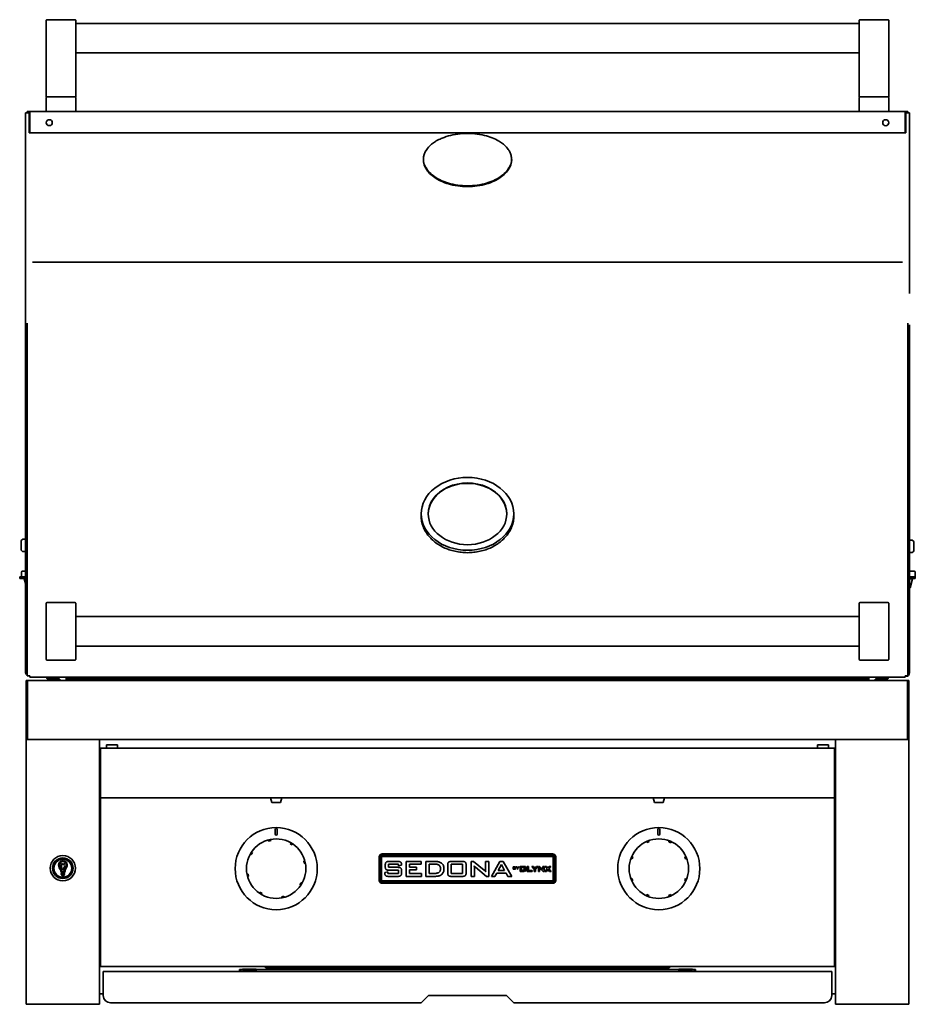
# Model space of a CAD drawing. Extents: x 1.8 to 67.2, y -2.2 to 66.8.
# Tile 1 of 3: x 1.8 to 32.2, y -2.2 to 31.2. Entities that reach past the tile are written whole.
import ezdxf

# ---------------------------------------------------------------- set-up
doc = ezdxf.new("R2010")
doc.units = 0
doc.header["$MEASUREMENT"] = 0

msp = doc.modelspace()

# ---------------------------------------------------------------- linework, layer by layer
at = {"color": 7, "lineweight": 35}
for p, q in [((2.687, 31.222), (2.687, 30.719)), ((3.667, 31.242), (2.707, 31.242)), ((3.687, 30.719), (3.687, 31.222)), ((30.312, 31.222), (30.312, 30.719)), ((30.332, 31.242), (31.292, 31.242)), ((31.312, 30.719), (31.312, 31.222)), ((3.687, 31.117), (30.312, 31.117)), ((2.687, 28.617), (2.687, 30.719)), ((3.687, 30.719), (3.687, 28.617)), ((30.312, 28.617), (30.312, 30.719)), ((31.312, 30.719), (31.312, 28.617)), ((3.687, 30.117), (30.312, 30.117)), ((2.707, 28.617), (2.687, 28.617)), ((2.687, 28.137), (2.687, 28.597)), ((2.707, 28.617), (3.667, 28.617)), ((3.667, 28.617), (2.707, 28.617)), ((3.687, 28.617), (3.667, 28.617)), ((3.687, 28.597), (3.687, 28.137)), ((30.332, 28.617), (30.312, 28.617)), ((30.312, 28.137), (30.312, 28.597)), ((30.332, 28.617), (31.292, 28.617)), ((30.332, 28.617), (31.292, 28.617)), ((31.312, 28.617), (31.292, 28.617)), ((31.312, 28.597), (31.312, 28.137)), ((2.04, 28.117), (2.125, 28.117)), ((2.04, 28.081), (2.04, 28.117)), ((2.125, 28.117), (31.875, 28.117)), ((2.125, 28.061), (2.125, 28.117)), ((31.959, 28.117), (31.875, 28.117)), ((31.875, 28.117), (31.875, 28.061)), ((31.959, 28.082), (31.959, 28.117)), ((1.981, 28.082), (2.04, 28.082)), ((1.981, 16.41), (1.981, 28.082)), ((2.04, 28.081), (2.125, 28.081)), ((2.103, 27.394), (2.103, 28.081)), ((2.125, 27.454), (2.125, 28.061)), ((31.897, 28.081), (31.875, 28.081)), ((31.875, 28.061), (31.875, 27.454)), ((31.897, 27.394), (31.897, 28.082)), ((32.019, 28.082), (31.897, 28.082)), ((32.019, 28.082), (32.019, 21.936)), ((2.125, 27.399), (2.125, 27.454)), ((31.875, 27.454), (31.875, 27.399)), ((2.103, 27.394), (2.225, 27.394)), ((31.875, 27.399), (2.125, 27.399)), ((31.897, 27.394), (31.775, 27.394)), ((15.5, 26.49), (15.5, 26.489)), ((18.5, 26.49), (18.5, 26.489)), ((1.981, 20.9), (1.981, 22.953)), ((31.775, 23), (2.225, 23)), ((1.981, 20.9), (1.981, 20.688)), ((2.04, 20.761), (2.04, 20.925)), ((2.04, 20.688), (2.04, 20.9)), ((31.959, 20.925), (31.959, 20.706)), ((32.019, 20.655), (32.019, 20.867)), ((1.981, 12.465), (1.981, 20.688)), ((2.04, 12.465), (2.04, 20.688)), ((31.959, 20.706), (31.959, 12.422)), ((32.019, 12.432), (32.019, 20.655)), ((1.981, 16.41), (1.981, 16.411)), ((1.981, 15.82), (1.981, 16.41)), ((1.981, 15.82), (1.981, 15.784)), ((1.981, 15.246), (1.981, 15.784)), ((1.981, 15.246), (1.981, 14.891)), ((1.981, 12.598), (1.981, 14.891)), ((15.425, 14.377), (15.425, 14.449)), ((18.575, 14.377), (18.575, 14.449)), ((1.831, 13.501), (1.831, 13.265)), ((1.981, 13.591), (1.921, 13.591)), ((1.981, 13.181), (1.981, 13.591)), ((32.019, 13.558), (32.079, 13.558)), ((32.169, 13.465), (32.169, 13.468)), ((32.169, 13.222), (32.169, 13.465)), ((1.831, 13.265), (1.831, 13.255)), ((1.981, 13.165), (1.921, 13.165)), ((1.981, 13.165), (1.981, 13.181)), ((32.019, 13.132), (32.079, 13.132)), ((1.847, 12.468), (1.847, 12.312)), ((1.98, 12.499), (1.878, 12.499)), ((1.981, 12.597), (1.981, 12.598)), ((1.981, 12.465), (1.981, 11.897)), ((2.04, 12.422), (2.04, 12.465)), ((2.04, 11.897), (2.04, 12.465)), ((2.04, 11.834), (2.04, 12.422)), ((31.959, 12.422), (31.959, 11.834)), ((32.182, 12.499), (32.019, 12.499)), ((32.019, 11.863), (32.019, 12.432)), ((32.213, 12.468), (32.213, 12.312)), ((1.981, 12.312), (1.785, 12.312)), ((1.785, 12.252), (1.785, 12.312)), ((1.981, 12.252), (1.785, 12.252)), ((1.937, 12.242), (1.981, 12.242)), ((1.981, 12.079), (1.937, 12.242)), ((32.215, 12.312), (32.019, 12.312)), ((32.019, 12.252), (32.215, 12.252)), ((32.019, 12.242), (32.123, 12.242)), ((32.041, 11.939), (32.123, 12.242)), ((32.073, 12.242), (32.073, 12.252)), ((32.215, 12.312), (32.215, 12.252)), ((1.981, 11.897), (1.981, 9.079)), ((2.04, 11.897), (2.04, 9.079)), ((2.04, 8.949), (2.04, 11.834)), ((31.959, 8.949), (31.959, 11.834)), ((32.019, 11.939), (32.041, 11.939)), ((32.019, 11.863), (32.019, 9.046)), ((2.687, 11.052), (2.687, 11.411)), ((3.667, 11.431), (2.707, 11.431)), ((3.687, 11.411), (3.687, 11.052)), ((30.312, 11.052), (30.312, 11.411)), ((30.332, 11.431), (31.292, 11.431)), ((31.312, 11.411), (31.312, 11.052)), ((2.687, 11.052), (2.687, 9.86)), ((3.687, 9.86), (3.687, 11.052)), ((30.312, 11.052), (30.312, 9.86)), ((31.312, 9.86), (31.312, 11.052)), ((3.687, 10.956), (30.312, 10.956)), ((2.687, 9.501), (2.687, 9.86)), ((3.687, 9.956), (30.312, 9.956)), ((3.687, 9.86), (3.687, 9.501)), ((30.312, 9.501), (30.312, 9.86)), ((31.312, 9.86), (31.312, 9.501)), ((2.687, 9.501), (2.687, 9.501)), ((3.667, 9.481), (2.707, 9.481)), ((3.667, 9.481), (2.707, 9.481)), ((3.687, 9.501), (3.687, 9.501)), ((30.312, 9.501), (30.312, 9.501)), ((31.292, 9.481), (30.332, 9.481)), ((30.332, 9.481), (31.292, 9.481)), ((31.312, 9.501), (31.312, 9.501)), ((2.048, 8.78), (2, 8.78)), ((2, 8.78), (2, 8.092)), ((2.04, 8.949), (2.125, 8.949)), ((31.952, 8.78), (2.048, 8.78)), ((2.048, 8.093), (2.048, 8.78)), ((2.048, 8.78), (2.048, 8.092)), ((2.125, 8.949), (2.125, 8.894)), ((31.875, 8.894), (2.125, 8.894)), ((2.77, 8.862), (2.742, 8.823)), ((3.077, 8.853), (2.798, 8.853)), ((3.077, 8.805), (2.798, 8.805)), ((3.361, 8.894), (3.361, 8.849)), ((5.798, 8.849), (3.361, 8.849)), ((3.361, 8.849), (3.361, 8.813)), ((5.798, 8.813), (3.361, 8.813)), ((5.798, 8.849), (28.202, 8.849)), ((5.798, 8.849), (5.798, 8.813)), ((5.798, 8.813), (28.202, 8.813)), ((30.639, 8.849), (28.202, 8.849)), ((28.202, 8.849), (28.202, 8.813)), ((30.639, 8.813), (28.202, 8.813)), ((30.639, 8.849), (30.639, 8.894)), ((30.639, 8.849), (30.639, 8.813)), ((30.923, 8.853), (31.202, 8.853)), ((30.923, 8.805), (31.202, 8.805)), ((31.23, 8.862), (31.257, 8.823)), ((31.959, 8.949), (31.875, 8.949)), ((31.875, 8.894), (31.875, 8.949)), ((31.897, 8.924), (31.897, 8.949)), ((31.952, 8.093), (31.952, 8.78)), ((31.952, 8.78), (31.952, 8.092)), ((31.952, 8.78), (32, 8.78)), ((32, 8.78), (32, 8.092)), ((2, 8.092), (2, 7.914)), ((2.048, 7.915), (2.048, 8.093)), ((2.048, 8.092), (2.048, 7.914)), ((31.952, 7.915), (31.952, 8.093)), ((31.952, 8.092), (31.952, 7.914)), ((32, 8.092), (32, 7.914)), ((2, 6.842), (2, 7.914)), ((2.048, 7.915), (2.048, 6.839)), ((2.048, 6.842), (2.048, 7.914)), ((31.952, 7.915), (31.952, 6.839)), ((31.952, 6.842), (31.952, 7.914)), ((32, 6.842), (32, 7.914)), ((2, 6.783), (2, 6.842)), ((2.048, 6.842), (2, 6.842)), ((2, 6.782), (2, 6.783)), ((2, 6.783), (2.048, 6.783)), ((2, 6.78), (2, 6.782)), ((2, -2.22), (2, 6.78)), ((2.098, 6.78), (2, 6.78)), ((2.048, 6.783), (2.048, 6.842)), ((2.048, 6.78), (2.048, 6.839)), ((2.048, 6.782), (2.048, 6.783)), ((2.048, 6.78), (2.048, 6.782)), ((31.952, 6.78), (2.048, 6.78)), ((2.098, 6.78), (4.402, 6.78)), ((4.5, 6.78), (4.402, 6.78)), ((4.5, 6.78), (4.5, -2.22)), ((29.5, 6.78), (29.598, 6.78)), ((29.5, 6.78), (29.5, -2.22)), ((31.902, 6.78), (29.598, 6.78)), ((31.902, 6.78), (32, 6.78)), ((31.952, 6.842), (32, 6.842)), ((31.952, 6.78), (31.952, 6.839)), ((32, 6.783), (31.952, 6.783)), ((32, 6.783), (32, 6.842)), ((32, 6.782), (32, 6.783)), ((32, 6.78), (32, 6.782)), ((32, -2.22), (32, 6.78)), ((4.5, 6.468), (4.531, 6.468)), ((29.469, 6.487), (4.531, 6.487)), ((4.531, 6.416), (4.531, 6.487)), ((4.531, 5.484), (4.531, 6.416)), ((4.733, 6.593), (5.108, 6.593)), ((4.733, 6.487), (4.733, 6.593)), ((5.108, 6.593), (5.108, 6.487)), ((29.267, 6.593), (28.892, 6.593)), ((28.892, 6.593), (28.892, 6.487)), ((29.267, 6.487), (29.267, 6.593)), ((29.469, 6.487), (29.469, 6.416)), ((29.469, 6.468), (29.5, 6.468)), ((29.469, 5.484), (29.469, 6.416)), ((4.531, 5.467), (4.531, 5.484)), ((4.531, 4.908), (4.531, 5.467)), ((29.469, 5.467), (29.469, 5.484)), ((29.469, 4.908), (29.469, 5.467)), ((4.531, 4.868), (4.531, 4.908)), ((4.531, 4.868), (4.531, 4.798)), ((29.469, 4.798), (4.531, 4.798)), ((4.531, 4.767), (4.531, 4.798)), ((4.531, -0.866), (4.531, 4.767)), ((10.304, 4.798), (10.696, 4.798)), ((10.304, 4.798), (10.304, 4.798)), ((10.35, 4.638), (10.304, 4.798)), ((10.65, 4.638), (10.696, 4.798)), ((23.304, 4.798), (23.31, 4.798)), ((23.35, 4.638), (23.304, 4.798)), ((23.31, 4.798), (23.696, 4.798)), ((23.65, 4.638), (23.696, 4.798)), ((29.469, 4.908), (29.469, 4.868)), ((29.469, 4.868), (29.469, 4.798)), ((29.469, 4.767), (29.469, 4.798)), ((29.469, -0.866), (29.469, 4.767)), ((10.35, 4.638), (10.65, 4.638)), ((10.35, 4.638), (10.65, 4.638)), ((23.35, 4.638), (23.646, 4.638)), ((23.354, 4.638), (23.65, 4.638)), ((10.469, 3.563), (10.469, 3.719)), ((10.531, 3.719), (10.531, 3.563)), ((23.469, 3.563), (23.469, 3.719)), ((23.531, 3.719), (23.531, 3.563)), ((10.235, 3.353), (10.238, 3.341)), ((10.314, 3.358), (10.311, 3.371)), ((10.314, 3.358), (10.317, 3.345)), ((10.241, 3.327), (10.238, 3.341)), ((10.279, 3.336), (10.241, 3.327)), ((10.317, 3.345), (10.279, 3.336)), ((10.979, 3.236), (10.986, 3.248)), ((11.045, 3.195), (10.979, 3.236)), ((10.993, 3.259), (10.986, 3.248)), ((11.052, 3.207), (11.045, 3.195)), ((11.052, 3.207), (11.059, 3.218)), ((23.086, 3.299), (23.091, 3.287)), ((23.096, 3.274), (23.091, 3.287)), ((23.132, 3.289), (23.096, 3.274)), ((23.168, 3.304), (23.132, 3.289)), ((23.163, 3.317), (23.158, 3.329)), ((23.163, 3.317), (23.168, 3.304)), ((23.839, 3.301), (23.844, 3.314)), ((23.911, 3.271), (23.839, 3.301)), ((23.849, 3.326), (23.844, 3.314)), ((23.916, 3.284), (23.911, 3.271)), ((23.916, 3.284), (23.921, 3.296)), ((3.226, 2.713), (3.226, 2.71)), ((3.274, 2.71), (3.274, 2.713)), ((9.632, 2.884), (9.643, 2.877)), ((9.655, 2.87), (9.643, 2.877)), ((9.697, 2.936), (9.655, 2.87)), ((9.684, 2.944), (9.673, 2.951)), ((9.684, 2.944), (9.697, 2.936)), ((14, 2.792), (14, 1.992)), ((14.033, 2.792), (14.033, 1.992)), ((14.083, 2.792), (14.083, 1.992)), ((19.9, 2.892), (14.1, 2.892)), ((19.9, 2.858), (14.1, 2.858)), ((19.9, 2.808), (14.1, 2.808)), ((19.916, 1.992), (19.916, 2.792)), ((19.966, 1.992), (19.966, 2.792)), ((20, 1.992), (20, 2.792)), ((22.565, 2.74), (22.577, 2.735)), ((22.59, 2.73), (22.577, 2.735)), ((22.62, 2.802), (22.59, 2.73)), ((22.607, 2.807), (22.595, 2.812)), ((22.607, 2.807), (22.62, 2.802)), ((24.383, 2.795), (24.396, 2.8)), ((24.412, 2.723), (24.383, 2.795)), ((24.408, 2.805), (24.396, 2.8)), ((24.425, 2.728), (24.412, 2.723)), ((24.425, 2.728), (24.438, 2.733)), ((11.436, 2.65), (11.449, 2.653)), ((11.453, 2.574), (11.436, 2.65)), ((11.462, 2.656), (11.449, 2.653)), ((11.467, 2.577), (11.453, 2.574)), ((11.467, 2.577), (11.48, 2.58)), ((14.206, 2.459), (14.206, 2.515)), ((14.315, 2.545), (14.315, 2.436)), ((14.65, 2.545), (14.315, 2.545)), ((14.315, 2.436), (14.634, 2.436)), ((14.338, 2.635), (14.628, 2.635)), ((14.65, 2.49), (14.65, 2.545)), ((14.758, 2.513), (14.65, 2.49)), ((14.758, 2.523), (14.758, 2.513)), ((14.914, 2.635), (15.429, 2.635)), ((14.914, 2.129), (14.914, 2.635)), ((15.031, 2.545), (15.031, 2.445)), ((15.429, 2.545), (15.031, 2.545)), ((15.031, 2.445), (15.267, 2.445)), ((15.031, 2.355), (15.031, 2.228)), ((15.267, 2.355), (15.031, 2.355)), ((15.267, 2.445), (15.267, 2.355)), ((15.429, 2.635), (15.429, 2.545)), ((15.585, 2.635), (15.913, 2.635)), ((15.585, 2.129), (15.585, 2.635)), ((15.703, 2.545), (15.703, 2.228)), ((15.914, 2.545), (15.703, 2.545)), ((16.328, 2.252), (16.328, 2.516)), ((16.446, 2.545), (16.446, 2.228)), ((16.835, 2.545), (16.446, 2.545)), ((16.454, 2.635), (16.827, 2.635)), ((16.835, 2.228), (16.835, 2.545)), ((16.953, 2.516), (16.953, 2.252)), ((17.126, 2.635), (17.207, 2.635)), ((17.126, 2.129), (17.126, 2.635)), ((17.207, 2.635), (17.562, 2.337)), ((17.272, 2.442), (17.23, 2.483)), ((17.235, 2.402), (17.235, 2.129)), ((17.643, 2.129), (17.272, 2.442)), ((17.615, 2.635), (17.723, 2.635)), ((17.615, 2.369), (17.615, 2.635)), ((17.723, 2.635), (17.723, 2.129)), ((17.815, 2.129), (18.101, 2.635)), ((18.153, 2.536), (18.041, 2.328)), ((18.101, 2.635), (18.214, 2.635)), ((18.262, 2.328), (18.153, 2.536)), ((18.214, 2.635), (18.503, 2.129)), ((18.553, 2.454), (18.617, 2.454)), ((18.553, 2.373), (18.553, 2.454)), ((18.612, 2.373), (18.553, 2.373)), ((18.566, 2.443), (18.566, 2.422)), ((18.612, 2.443), (18.566, 2.443)), ((18.566, 2.422), (18.612, 2.422)), ((18.566, 2.411), (18.566, 2.385)), ((18.612, 2.411), (18.566, 2.411)), ((18.566, 2.385), (18.612, 2.385)), ((18.621, 2.429), (18.621, 2.436)), ((18.622, 2.394), (18.622, 2.401)), ((18.635, 2.438), (18.635, 2.43)), ((18.635, 2.4), (18.635, 2.39)), ((18.658, 2.454), (18.675, 2.454)), ((18.699, 2.409), (18.658, 2.454)), ((18.675, 2.454), (18.706, 2.418)), ((18.699, 2.373), (18.699, 2.409)), ((18.712, 2.373), (18.699, 2.373)), ((18.706, 2.418), (18.736, 2.454)), ((18.752, 2.454), (18.712, 2.409)), ((18.712, 2.409), (18.712, 2.373)), ((18.736, 2.454), (18.752, 2.454)), ((18.787, 2.46), (18.787, 2.299)), ((18.807, 2.46), (18.787, 2.46)), ((18.807, 2.319), (18.807, 2.46)), ((18.827, 2.46), (18.827, 2.44)), ((18.969, 2.46), (18.827, 2.46)), ((18.827, 2.44), (18.949, 2.44)), ((18.827, 2.426), (18.827, 2.337)), ((18.929, 2.426), (18.827, 2.426)), ((18.929, 2.337), (18.929, 2.426)), ((18.949, 2.44), (18.949, 2.302)), ((18.969, 2.302), (18.969, 2.46)), ((19.032, 2.46), (19.077, 2.46)), ((19.032, 2.299), (19.032, 2.46)), ((19.077, 2.46), (19.077, 2.333)), ((19.185, 2.46), (19.239, 2.46)), ((19.265, 2.37), (19.185, 2.46)), ((19.239, 2.46), (19.29, 2.401)), ((19.265, 2.299), (19.265, 2.37)), ((19.29, 2.401), (19.34, 2.46)), ((19.39, 2.46), (19.31, 2.372)), ((19.31, 2.372), (19.31, 2.299)), ((19.34, 2.46), (19.39, 2.46)), ((19.41, 2.46), (19.44, 2.46)), ((19.41, 2.299), (19.41, 2.46)), ((19.44, 2.46), (19.553, 2.368)), ((19.454, 2.396), (19.449, 2.4)), ((19.449, 2.386), (19.449, 2.299)), ((19.571, 2.299), (19.454, 2.396)), ((19.563, 2.46), (19.603, 2.46)), ((19.563, 2.376), (19.563, 2.46)), ((19.603, 2.46), (19.603, 2.299)), ((19.631, 2.46), (19.685, 2.46)), ((19.706, 2.382), (19.631, 2.46)), ((19.633, 2.299), (19.706, 2.382)), ((19.731, 2.359), (19.681, 2.299)), ((19.685, 2.46), (19.732, 2.407)), ((19.786, 2.299), (19.731, 2.359)), ((19.732, 2.407), (19.777, 2.46)), ((19.826, 2.46), (19.758, 2.386)), ((19.758, 2.386), (19.841, 2.299)), ((19.777, 2.46), (19.826, 2.46)), ((3.126, 2.123), (3.126, 2.127)), ((3.196, 2.223), (3.196, 2.198)), ((3.3, 2.234), (3.207, 2.234)), ((3.207, 2.187), (3.3, 2.187)), ((3.284, 2.17), (3.222, 2.17)), ((3.224, 2.251), (3.282, 2.251)), ((3.281, 2.289), (3.225, 2.289)), ((3.31, 2.198), (3.31, 2.223)), ((3.374, 2.123), (3.374, 2.127)), ((9.533, 2.205), (9.52, 2.202)), ((9.533, 2.205), (9.547, 2.208)), ((9.538, 2.126), (9.55, 2.129)), ((9.547, 2.208), (9.564, 2.132)), ((9.564, 2.132), (9.55, 2.129)), ((14.188, 2.263), (14.297, 2.282)), ((14.188, 2.25), (14.188, 2.263)), ((14.297, 2.282), (14.297, 2.228)), ((14.297, 2.228), (14.65, 2.228)), ((14.634, 2.129), (14.318, 2.129)), ((14.65, 2.337), (14.338, 2.337)), ((14.65, 2.228), (14.65, 2.337)), ((14.758, 2.316), (14.758, 2.25)), ((15.438, 2.129), (14.914, 2.129)), ((15.031, 2.228), (15.438, 2.228)), ((15.438, 2.228), (15.438, 2.129)), ((15.882, 2.129), (15.585, 2.129)), ((15.703, 2.228), (15.857, 2.228)), ((16.446, 2.228), (16.835, 2.228)), ((16.827, 2.129), (16.454, 2.129)), ((17.235, 2.129), (17.126, 2.129)), ((17.723, 2.129), (17.643, 2.129)), ((17.932, 2.129), (17.815, 2.129)), ((17.991, 2.237), (17.932, 2.129)), ((18.311, 2.237), (17.991, 2.237)), ((18.041, 2.328), (18.262, 2.328)), ((18.371, 2.129), (18.311, 2.237)), ((18.503, 2.129), (18.371, 2.129)), ((18.787, 2.299), (18.929, 2.299)), ((18.929, 2.319), (18.807, 2.319)), ((18.827, 2.337), (18.929, 2.337)), ((18.929, 2.299), (18.929, 2.319)), ((18.949, 2.302), (18.969, 2.302)), ((19.193, 2.299), (19.032, 2.299)), ((19.077, 2.333), (19.193, 2.333)), ((19.193, 2.333), (19.193, 2.299)), ((19.31, 2.299), (19.265, 2.299)), ((19.449, 2.299), (19.41, 2.299)), ((19.603, 2.299), (19.571, 2.299)), ((19.681, 2.299), (19.633, 2.299)), ((19.841, 2.299), (19.786, 2.299)), ((22.574, 2.054), (22.562, 2.049)), ((22.574, 2.054), (22.588, 2.06)), ((22.588, 2.06), (22.617, 1.987)), ((24.38, 1.981), (24.41, 2.052)), ((24.41, 2.052), (24.423, 2.047)), ((24.435, 2.042), (24.423, 2.047)), ((11.303, 1.846), (11.344, 1.913)), ((11.315, 1.839), (11.303, 1.846)), ((11.315, 1.839), (11.327, 1.832)), ((11.344, 1.913), (11.357, 1.905)), ((11.368, 1.898), (11.357, 1.905)), ((14.1, 1.975), (19.9, 1.975)), ((14.1, 1.925), (19.9, 1.925)), ((14.1, 1.892), (19.9, 1.892)), ((22.592, 1.977), (22.604, 1.982)), ((22.617, 1.987), (22.604, 1.982)), ((24.393, 1.975), (24.38, 1.981)), ((24.393, 1.975), (24.405, 1.97)), ((9.948, 1.576), (9.941, 1.565)), ((9.948, 1.576), (9.955, 1.588)), ((9.955, 1.588), (10.021, 1.547)), ((10.007, 1.523), (10.014, 1.535)), ((10.021, 1.547), (10.014, 1.535)), ((10.683, 1.438), (10.721, 1.447)), ((10.686, 1.424), (10.683, 1.438)), ((10.686, 1.424), (10.689, 1.411)), ((10.721, 1.447), (10.759, 1.456)), ((10.759, 1.456), (10.762, 1.442)), ((10.765, 1.429), (10.762, 1.442)), ((23.084, 1.498), (23.079, 1.486)), ((23.084, 1.498), (23.089, 1.512)), ((23.089, 1.512), (23.161, 1.481)), ((23.151, 1.456), (23.156, 1.468)), ((23.161, 1.481), (23.156, 1.468)), ((23.832, 1.479), (23.868, 1.494)), ((23.837, 1.466), (23.832, 1.479)), ((23.837, 1.466), (23.842, 1.453)), ((23.868, 1.494), (23.904, 1.508)), ((23.904, 1.508), (23.909, 1.495)), ((23.914, 1.483), (23.909, 1.495)), ((4.531, 0.28), (4.5, 0.28)), ((29.5, 0.28), (29.469, 0.28)), ((29.469, 0.161), (29.5, 0.161)), ((29.469, 0.161), (29.5, 0.161)), ((4.531, -0.612), (4.5, -0.612)), ((29.5, -0.612), (29.469, -0.612)), ((4.531, -0.936), (4.531, -0.866)), ((29.469, -0.936), (4.531, -0.936)), ((10.208, -1.014), (10.098, -0.936)), ((10.146, -0.936), (10.208, -0.98)), ((23.792, -0.98), (10.208, -0.98)), ((10.208, -0.98), (10.208, -1.014)), ((23.902, -0.936), (23.792, -1.014)), ((23.792, -0.98), (23.854, -0.936)), ((23.792, -1.014), (23.792, -0.98)), ((29.469, -0.866), (29.469, -0.936)), ((4.625, -1.1), (29.375, -1.1)), ((4.625, -1.1), (4.625, -1.386)), ((9.25, -1.038), (9.25, -1.1)), ((9.323, -1.038), (9.25, -1.038)), ((9.825, -1.027), (9.372, -1.027)), ((9.825, -1.086), (9.372, -1.086)), ((9.375, -1.086), (9.375, -1.1)), ((9.825, -1.027), (9.825, -1.086)), ((24.175, -1.038), (9.825, -1.038)), ((9.825, -1.1), (9.825, -1.086)), ((23.792, -1.014), (10.208, -1.014)), ((24.175, -1.027), (24.628, -1.027)), ((24.175, -1.086), (24.175, -1.027)), ((24.175, -1.1), (24.175, -1.038)), ((24.175, -1.086), (24.628, -1.086)), ((24.625, -1.086), (24.625, -1.1)), ((24.75, -1.038), (24.677, -1.038)), ((24.75, -1.1), (24.75, -1.038)), ((29.375, -1.386), (29.375, -1.1)), ((4.625, -1.386), (4.625, -1.922)), ((29.375, -1.922), (29.375, -1.386)), ((4.625, -1.862), (4.5, -1.862)), ((15.674, -1.922), (15.424, -2.172)), ((18.326, -1.922), (15.674, -1.922)), ((18.576, -2.172), (18.326, -1.922)), ((29.5, -1.862), (29.375, -1.862)), ((2, -2.22), (2.098, -2.22)), ((4.402, -2.22), (2.098, -2.22)), ((2.748, -2.22), (2.749, -2.22)), ((4.402, -2.22), (4.5, -2.22)), ((15.424, -2.172), (4.875, -2.172)), ((29.125, -2.172), (18.576, -2.172)), ((29.5, -2.22), (29.598, -2.22)), ((29.598, -2.22), (31.902, -2.22)), ((31.902, -2.22), (32, -2.22))]:
    msp.add_line(p, q, dxfattribs=at)
for points in [[(15.939, 27.12), (15.911, 27.103), (15.883, 27.085), (15.847, 27.061), (15.812, 27.035), (15.779, 27.009), (15.742, 26.976), (15.706, 26.942), (15.673, 26.907), (15.642, 26.87), (15.614, 26.832)], [(16.426, 27.31), (16.351, 27.29), (16.277, 27.269), (16.205, 27.244), (16.17, 27.231), (16.135, 27.217), (16.101, 27.202), (16.068, 27.187), (16.024, 27.166), (15.981, 27.144), (15.939, 27.12)], [(17, 27.376), (16.916, 27.375), (16.833, 27.371), (16.75, 27.364), (16.668, 27.355), (16.587, 27.343), (16.506, 27.328), (16.426, 27.31)], [(17.574, 27.31), (17.494, 27.328), (17.413, 27.343), (17.332, 27.355), (17.25, 27.364), (17.167, 27.371), (17.084, 27.375), (17, 27.376)], [(18.386, 26.832), (18.358, 26.87), (18.327, 26.907), (18.294, 26.942), (18.258, 26.976), (18.221, 27.009), (18.187, 27.035), (18.153, 27.061), (18.117, 27.085), (18.089, 27.103), (18.061, 27.12)], [(18.5, 26.489), (18.499, 26.525), (18.495, 26.561), (18.489, 26.596), (18.481, 26.631), (18.471, 26.666), (18.461, 26.695), (18.449, 26.723), (18.435, 26.751), (18.424, 26.771), (18.412, 26.791), (18.4, 26.812), (18.386, 26.832)], [(16.426, 25.669), (16.506, 25.65), (16.586, 25.634), (16.668, 25.621), (16.75, 25.611), (16.833, 25.604), (16.916, 25.6), (17, 25.598)], [(16.426, 25.641), (16.506, 25.622), (16.586, 25.606), (16.668, 25.593), (16.75, 25.583), (16.833, 25.576), (16.916, 25.572), (17, 25.57)], [(17, 25.598), (17.084, 25.6), (17.167, 25.604), (17.25, 25.611), (17.332, 25.621), (17.413, 25.634), (17.494, 25.65), (17.574, 25.669)], [(17, 25.57), (17.084, 25.572), (17.167, 25.576), (17.25, 25.583), (17.332, 25.593), (17.413, 25.606), (17.494, 25.622), (17.574, 25.641)], [(17, 13.129), (16.947, 13.13), (16.893, 13.132), (16.84, 13.136), (16.787, 13.141), (16.734, 13.147), (16.682, 13.155), (16.629, 13.164), (16.578, 13.175), (16.526, 13.187), (16.476, 13.2), (16.426, 13.215), (16.376, 13.231), (16.327, 13.249), (16.279, 13.267), (16.232, 13.287), (16.186, 13.309), (16.14, 13.332), (16.094, 13.356), (16.052, 13.38), (16.011, 13.406), (15.969, 13.433), (15.929, 13.462), (15.891, 13.491), (15.853, 13.521), (15.817, 13.553), (15.782, 13.585), (15.749, 13.619), (15.717, 13.653), (15.686, 13.688), (15.657, 13.724), (15.63, 13.761), (15.604, 13.799), (15.587, 13.826), (15.571, 13.853), (15.555, 13.88), (15.529, 13.932), (15.509, 13.976), (15.492, 14.017), (15.477, 14.058), (15.464, 14.1), (15.452, 14.147), (15.441, 14.201), (15.432, 14.255), (15.429, 14.291), (15.426, 14.334), (15.425, 14.377)], [(17, 13.129), (17.053, 13.13), (17.107, 13.132), (17.16, 13.136), (17.213, 13.141), (17.266, 13.147), (17.318, 13.155), (17.37, 13.164), (17.422, 13.175), (17.473, 13.187), (17.524, 13.2), (17.574, 13.215), (17.624, 13.231), (17.672, 13.249), (17.72, 13.267), (17.768, 13.287), (17.814, 13.309), (17.86, 13.332), (17.905, 13.356), (17.948, 13.38), (17.989, 13.406), (18.03, 13.433), (18.07, 13.462), (18.109, 13.491), (18.147, 13.521), (18.183, 13.553), (18.218, 13.585), (18.251, 13.619), (18.283, 13.653), (18.313, 13.688), (18.342, 13.724), (18.37, 13.761), (18.396, 13.799), (18.413, 13.826), (18.429, 13.853), (18.445, 13.88), (18.471, 13.932), (18.491, 13.976), (18.508, 14.017), (18.523, 14.058), (18.536, 14.1), (18.548, 14.147), (18.559, 14.201), (18.567, 14.255), (18.571, 14.291), (18.574, 14.334), (18.575, 14.377)], [(3.192, 2.487), (3.187, 2.488), (3.182, 2.487), (3.178, 2.483), (3.176, 2.48)], [(3.176, 2.48), (3.182, 2.473), (3.185, 2.469), (3.187, 2.463), (3.188, 2.458), (3.187, 2.454), (3.186, 2.447), (3.185, 2.441), (3.185, 2.438), (3.186, 2.434), (3.188, 2.429), (3.194, 2.424), (3.198, 2.42), (3.2, 2.418), (3.203, 2.413), (3.203, 2.409), (3.203, 2.4), (3.203, 2.395), (3.206, 2.39), (3.211, 2.386), (3.219, 2.38), (3.222, 2.377), (3.225, 2.371), (3.226, 2.365), (3.226, 2.36)], [(3.184, 2.549), (3.181, 2.546), (3.18, 2.544), (3.18, 2.54), (3.181, 2.538), (3.184, 2.533), (3.185, 2.531)], [(3.314, 2.555), (3.305, 2.558), (3.3, 2.559), (3.294, 2.558), (3.289, 2.557), (3.286, 2.555), (3.28, 2.551), (3.275, 2.547), (3.272, 2.546), (3.268, 2.545), (3.263, 2.545), (3.255, 2.548), (3.25, 2.55), (3.247, 2.551), (3.242, 2.551), (3.238, 2.549), (3.23, 2.545), (3.226, 2.544), (3.22, 2.544), (3.214, 2.547), (3.205, 2.551), (3.201, 2.553), (3.194, 2.553), (3.188, 2.551), (3.184, 2.549)], [(3.185, 2.531), (3.193, 2.534), (3.197, 2.535), (3.203, 2.534), (3.209, 2.532), (3.216, 2.528), (3.22, 2.526), (3.225, 2.525), (3.229, 2.526), (3.233, 2.528), (3.237, 2.531), (3.243, 2.533), (3.248, 2.533), (3.255, 2.53), (3.262, 2.527), (3.268, 2.527), (3.273, 2.528), (3.278, 2.53), (3.286, 2.536), (3.292, 2.54), (3.3, 2.541), (3.306, 2.54), (3.315, 2.537)], [(3.243, 2.367), (3.242, 2.373), (3.242, 2.376), (3.241, 2.381), (3.237, 2.386), (3.232, 2.39), (3.224, 2.395), (3.222, 2.398), (3.22, 2.401), (3.219, 2.405), (3.22, 2.412), (3.22, 2.417), (3.219, 2.42), (3.217, 2.425), (3.212, 2.429), (3.207, 2.434), (3.204, 2.439), (3.202, 2.444), (3.202, 2.448), (3.203, 2.456), (3.204, 2.464), (3.204, 2.468), (3.202, 2.475), (3.198, 2.481), (3.192, 2.487)], [(3.226, 2.36), (3.231, 2.358), (3.233, 2.358), (3.237, 2.358), (3.24, 2.361), (3.241, 2.363), (3.243, 2.367)], [(3.313, 2.487), (3.307, 2.48), (3.304, 2.476), (3.302, 2.47), (3.302, 2.465), (3.302, 2.461), (3.303, 2.454), (3.304, 2.448), (3.304, 2.445), (3.303, 2.441), (3.301, 2.436), (3.295, 2.431), (3.291, 2.427), (3.289, 2.425), (3.286, 2.42), (3.286, 2.416), (3.286, 2.407), (3.286, 2.402), (3.283, 2.397), (3.278, 2.393), (3.271, 2.387), (3.267, 2.384), (3.264, 2.378), (3.263, 2.372), (3.263, 2.367)], [(3.263, 2.367), (3.266, 2.361), (3.267, 2.359), (3.271, 2.358), (3.276, 2.359), (3.28, 2.36)], [(3.28, 2.36), (3.28, 2.366), (3.28, 2.369), (3.282, 2.374), (3.285, 2.379), (3.291, 2.383), (3.298, 2.388), (3.301, 2.391), (3.302, 2.394), (3.303, 2.398), (3.303, 2.405), (3.303, 2.41), (3.303, 2.413), (3.306, 2.418), (3.31, 2.422), (3.315, 2.427), (3.319, 2.432), (3.32, 2.437), (3.321, 2.441), (3.319, 2.449), (3.318, 2.457), (3.318, 2.461), (3.321, 2.468), (3.324, 2.474), (3.33, 2.48)], [(3.33, 2.48), (3.327, 2.484), (3.325, 2.486), (3.321, 2.487), (3.319, 2.488), (3.313, 2.487)], [(3.315, 2.537), (3.317, 2.541), (3.318, 2.543), (3.318, 2.547), (3.318, 2.55), (3.317, 2.552), (3.314, 2.555)], [(14.206, 2.515), (14.207, 2.536), (14.21, 2.557), (14.213, 2.574), (14.218, 2.587), (14.224, 2.598), (14.231, 2.607), (14.239, 2.614), (14.251, 2.621), (14.263, 2.626), (14.279, 2.63), (14.3, 2.633), (14.313, 2.634), (14.338, 2.635)], [(14.338, 2.337), (14.309, 2.338), (14.295, 2.339), (14.274, 2.343), (14.265, 2.345), (14.256, 2.349), (14.247, 2.353), (14.237, 2.359), (14.229, 2.367), (14.222, 2.378), (14.217, 2.389), (14.212, 2.406), (14.209, 2.423), (14.207, 2.435), (14.206, 2.459)], [(14.628, 2.635), (14.655, 2.634), (14.668, 2.633), (14.686, 2.63), (14.702, 2.626), (14.715, 2.621), (14.726, 2.614), (14.734, 2.606), (14.742, 2.597), (14.748, 2.586), (14.753, 2.571), (14.756, 2.555), (14.757, 2.544), (14.758, 2.523)], [(14.634, 2.436), (14.661, 2.435), (14.675, 2.434), (14.692, 2.431), (14.707, 2.426), (14.718, 2.421), (14.729, 2.414), (14.737, 2.406), (14.744, 2.395), (14.749, 2.384), (14.753, 2.368), (14.757, 2.349), (14.758, 2.338), (14.758, 2.316)], [(15.857, 2.228), (15.899, 2.229), (15.92, 2.231), (15.946, 2.235), (15.972, 2.24), (15.992, 2.246), (16.01, 2.253), (16.025, 2.261), (16.038, 2.271), (16.05, 2.283), (16.059, 2.296), (16.067, 2.31), (16.074, 2.326), (16.078, 2.345), (16.081, 2.365), (16.082, 2.389)], [(15.913, 2.635), (15.942, 2.634), (15.978, 2.631), (15.999, 2.628), (16.025, 2.622), (16.05, 2.614), (16.072, 2.605), (16.092, 2.594), (16.112, 2.581), (16.129, 2.567), (16.144, 2.552), (16.157, 2.535), (16.169, 2.517), (16.179, 2.497), (16.187, 2.476), (16.193, 2.453), (16.197, 2.429), (16.199, 2.414), (16.2, 2.385)], [(16.082, 2.389), (16.082, 2.406), (16.079, 2.428), (16.077, 2.441), (16.071, 2.458), (16.064, 2.474), (16.055, 2.488), (16.044, 2.501), (16.031, 2.512), (16.017, 2.522), (16.001, 2.53), (15.984, 2.536), (15.963, 2.541), (15.941, 2.544), (15.914, 2.545)], [(16.2, 2.385), (16.199, 2.362), (16.196, 2.334), (16.191, 2.31), (16.184, 2.287), (16.174, 2.264), (16.163, 2.243), (16.15, 2.224), (16.136, 2.206), (16.121, 2.191), (16.104, 2.178), (16.089, 2.168)], [(16.328, 2.516), (16.329, 2.536), (16.331, 2.557), (16.335, 2.574), (16.337, 2.582), (16.341, 2.59), (16.345, 2.598), (16.352, 2.607), (16.36, 2.615), (16.37, 2.621), (16.384, 2.627), (16.4, 2.631), (16.414, 2.633), (16.424, 2.634), (16.444, 2.635), (16.454, 2.635)], [(16.827, 2.635), (16.854, 2.634), (16.868, 2.633), (16.887, 2.629), (16.902, 2.625), (16.914, 2.619), (16.923, 2.613), (16.931, 2.605), (16.938, 2.595), (16.943, 2.584), (16.947, 2.568), (16.951, 2.549), (16.952, 2.538), (16.953, 2.516)], [(17.23, 2.483), (17.234, 2.435), (17.235, 2.402)], [(17.62, 2.282), (17.617, 2.317), (17.615, 2.346), (17.615, 2.369)], [(18.621, 2.436), (18.62, 2.44), (18.618, 2.442), (18.616, 2.442), (18.612, 2.443)], [(18.612, 2.422), (18.615, 2.423), (18.617, 2.423), (18.618, 2.424), (18.62, 2.425), (18.621, 2.429)], [(18.622, 2.401), (18.622, 2.405), (18.621, 2.407), (18.618, 2.41), (18.615, 2.411), (18.612, 2.411)], [(18.612, 2.385), (18.617, 2.385), (18.619, 2.386), (18.621, 2.388), (18.622, 2.392), (18.622, 2.394)], [(18.635, 2.39), (18.634, 2.383), (18.631, 2.379), (18.627, 2.376), (18.621, 2.374), (18.612, 2.373)], [(18.617, 2.454), (18.625, 2.453), (18.628, 2.452), (18.632, 2.449), (18.634, 2.445), (18.635, 2.438)], [(18.635, 2.43), (18.635, 2.425), (18.633, 2.422), (18.63, 2.419), (18.626, 2.417), (18.621, 2.416)], [(18.621, 2.416), (18.626, 2.415), (18.63, 2.413), (18.633, 2.409), (18.635, 2.405), (18.635, 2.4)], [(14.318, 2.129), (14.299, 2.129), (14.276, 2.131), (14.255, 2.135), (14.246, 2.137), (14.238, 2.14), (14.229, 2.144), (14.22, 2.15), (14.211, 2.158), (14.204, 2.169), (14.199, 2.18), (14.194, 2.197), (14.191, 2.214), (14.189, 2.226), (14.188, 2.25)], [(14.758, 2.25), (14.758, 2.23), (14.755, 2.209), (14.752, 2.193), (14.747, 2.178), (14.742, 2.167), (14.735, 2.157), (14.727, 2.149), (14.716, 2.143), (14.704, 2.138), (14.686, 2.133), (14.668, 2.13), (14.656, 2.129), (14.634, 2.129)], [(16.089, 2.168), (16.07, 2.158), (16.051, 2.15), (16.026, 2.142), (16.002, 2.137), (15.969, 2.133), (15.937, 2.13), (15.919, 2.129), (15.882, 2.129)], [(16.454, 2.129), (16.433, 2.129), (16.412, 2.131), (16.401, 2.133), (16.39, 2.136), (16.38, 2.139), (16.368, 2.145), (16.358, 2.151), (16.35, 2.159), (16.343, 2.169), (16.338, 2.181), (16.336, 2.189), (16.333, 2.198), (16.33, 2.216), (16.329, 2.228), (16.328, 2.252)], [(16.953, 2.252), (16.952, 2.234), (16.95, 2.211), (16.946, 2.194), (16.942, 2.179), (16.937, 2.168), (16.93, 2.158), (16.921, 2.15), (16.91, 2.143), (16.898, 2.138), (16.887, 2.135), (16.876, 2.132), (16.864, 2.131), (16.852, 2.129), (16.827, 2.129)], [(17.562, 2.337), (17.586, 2.316), (17.602, 2.301), (17.62, 2.282)]]:
    msp.add_lwpolyline(points, dxfattribs=at)
for centre, radius in [((2.79, 27.742), 0.101), ((31.209, 27.742), 0.102), ((10.5, 2.391), 1.395), ((23.5, 2.391), 1.395), ((10.5, 2.391), 1.01), ((23.5, 2.391), 1.01), ((3.25, 2.405), 0.429), ((3.25, 2.405), 0.35), ((3.25, 2.405), 0.308), ((3.25, 2.405), 0.305)]:
    msp.add_circle(centre, radius, dxfattribs=at)
for centre, radius, start, end in [((2.707, 31.222), 0.02, 90, 180), ((3.667, 31.222), 0.02, 0, 90), ((30.332, 31.222), 0.02, 90, 180), ((31.292, 31.222), 0.02, 0, 90), ((2.707, 28.597), 0.02, 90, 180), ((3.667, 28.597), 0.02, 0, 90), ((30.332, 28.597), 0.02, 90, 180), ((31.292, 28.597), 0.02, 0, 90), ((2.707, 28.137), 0.02, 180, 270), ((3.667, 28.137), 0.02, 270, 360), ((30.332, 28.137), 0.02, 180, 270), ((31.292, 28.137), 0.02, 270, 360), ((1.921, 13.501), 0.09, 90, 180), ((32.079, 13.468), 0.09, 0, 90), ((1.921, 13.255), 0.09, 180, 270), ((32.079, 13.222), 0.09, 270, 360), ((1.878, 12.468), 0.031, 90, 180), ((32.182, 12.468), 0.031, 0, 90), ((2.708, 11.411), 0.0201, 90.4769, 180.4692), ((3.667, 11.411), 0.0201, 359.5311, 89.5236), ((30.333, 11.411), 0.0201, 90.4769, 180.4692), ((31.292, 11.411), 0.0201, 359.5311, 89.5236), ((2.707, 9.501), 0.02, 180, 270), ((2.708, 9.501), 0.0201, 179.5312, 269.5236), ((3.667, 9.501), 0.02, 270, 360), ((3.667, 9.501), 0.0201, 270.4769, 0.4692), ((30.332, 9.501), 0.02, 180, 270), ((30.333, 9.501), 0.0201, 179.5312, 269.5236), ((31.292, 9.501), 0.02, 270, 360), ((31.292, 9.501), 0.0201, 270.4769, 0.4692), ((2.103, 9.079), 0.122, 180, 239.267), ((31.897, 9.046), 0.122, 270, 360), ((2.798, 8.901), 0.096, 184.744, 270), ((2.798, 8.901), 0.048, 189.2493, 270), ((3.077, 8.757), 0.096, 14.0228, 90), ((3.077, 8.757), 0.048, 28.9872, 90), ((30.923, 8.757), 0.096, 90, 165.9766), ((30.923, 8.757), 0.048, 90, 151.0114), ((31.202, 8.901), 0.096, 270, 355.3924), ((31.202, 8.901), 0.048, 270, 350.7548), ((31.897, 9.046), 0.122, 259.6369, 270), ((2.098, 8.683), 0.0978, 176.1477, 180), ((31.902, 8.683), 0.0978, 0, 3.7699), ((10.5, 3.719), 0.031, 360, 180), ((23.5, 3.719), 0.031, 360, 180), ((10.5, 2.391), 0.998, 100.9149, 105.3935), ((10.5, 3.563), 0.031, 180, 360), ((23.5, 3.563), 0.031, 180, 0), ((10.5, 2.391), 0.998, 55.9149, 60.3935), ((23.5, 2.391), 0.998, 110.0378, 114.5164), ((23.5, 2.391), 0.998, 65.0378, 69.5164), ((10.5, 2.391), 0.998, 145.9149, 150.3935), ((14.1, 2.792), 0.1, 90, 180), ((14.1, 2.792), 0.0665, 90, 180), ((14.1, 2.792), 0.0165, 90, 180), ((19.9, 2.792), 0.1, 360, 90), ((19.9, 2.792), 0.0665, 0, 90), ((19.9, 2.792), 0.0165, 0, 90), ((23.5, 2.391), 0.998, 155.0378, 159.5164), ((23.5, 2.391), 0.998, 20.0378, 24.5164), ((3.253, 2.512), 0.15, 325.4524, 199.482), ((3.438, 2.578), 0.347, 199.4948, 214.4709), ((3.253, 2.512), 0.121, 139.1089, 199.4497), ((3.441, 2.579), 0.321, 199.5861, 214.3796), ((2.992, 2.271), 0.195, 16.1428, 34.4828), ((3.253, 2.512), 0.121, 27.9885, 139.0404), ((2.992, 2.271), 0.224, 7.8883, 34.4838), ((3.514, 2.271), 0.224, 145.5163, 172.1117), ((3.675, 2.221), 0.362, 145.4525, 170.5149), ((3.064, 2.579), 0.321, 325.6204, 340.4139), ((3.253, 2.512), 0.121, 340.552, 27.9359), ((10.5, 2.391), 0.998, 10.9149, 15.3935), ((19.173, 2.381), 0.277, 1.0606, 4.0126), ((19.448, 2.231), 0.172, 47.6403, 52.5518), ((19.799, 2.379), 0.236, 180.7474, 184.977), ((2.831, 2.225), 0.362, 9.0092, 16.1428), ((3.224, 2.287), 0.0362, 189.0092, 270), ((3.207, 2.223), 0.0109, 90, 180), ((3.207, 2.198), 0.0109, 180, 270), ((3.232, 2.305), 0.0181, 187.8883, 228.1897), ((3.222, 2.162), 0.00778, 90, 214.1432), ((3.253, 2.183), 0.0453, 214.1432, 325.8568), ((3.225, 2.296), 0.00725, 228.1897, 270), ((3.281, 2.296), 0.00725, 270, 311.8103), ((3.282, 2.287), 0.0362, 270, 350.5149), ((3.284, 2.162), 0.00778, 325.8568, 90), ((3.274, 2.305), 0.0181, 311.8103, 352.1117), ((3.3, 2.223), 0.0109, 0, 90), ((3.3, 2.198), 0.0109, 270, 360), ((10.5, 2.391), 0.998, 190.9149, 195.3935), ((23.5, 2.391), 0.998, 200.0378, 204.5164), ((23.5, 2.391), 0.998, 335.0378, 339.5164), ((10.5, 2.391), 0.998, 325.9149, 330.3935), ((14.1, 1.992), 0.1, 180, 270), ((14.1, 1.992), 0.0665, 180, 270), ((14.1, 1.992), 0.0165, 180, 270), ((19.9, 1.992), 0.1, 270, 0), ((19.9, 1.992), 0.0665, 270, 360), ((19.9, 1.992), 0.0165, 270, 360), ((10.5, 2.391), 0.998, 235.9149, 240.3935), ((10.5, 2.391), 0.998, 280.9149, 285.3935), ((23.5, 2.391), 0.998, 245.0378, 249.5164), ((23.5, 2.391), 0.998, 290.0378, 294.5164), ((4.55, -0.917), 0.0978, 101.2023, 120.7465), ((4.55, -0.917), 0.05, 112.3336, 180), ((29.45, -0.917), 0.0978, 59.2526, 78.7977), ((29.45, -0.917), 0.05, 0, 67.6663), ((9.372, -1.136), 0.11, 90, 160.8197), ((9.372, -1.136), 0.05, 90, 133.8232), ((24.628, -1.136), 0.11, 19.1803, 90), ((24.628, -1.136), 0.05, 46.1768, 90), ((4.875, -1.922), 0.25, 180, 270), ((29.125, -1.922), 0.25, 270, 0), ((31.252, -1.97), 0.25, 269.7875, 270)]:
    msp.add_arc(centre, radius, start, end, dxfattribs=at)
for centre, major_axis, ratio, start_param, end_param in [((-12.427, 1.016), (30.824, 25.822), 0.173719, 0.061856, 0.127772), ((210.211, 0.052), (194.706, -26.512), 0.052823, 3.114544, 3.1488), ((325.557, 58.14), (310.054, 31.679), 0.042338, 3.13835, 3.164401), ((325.516, 58.087), (310.013, 31.655), 0.042315, 3.137279, 3.164408), ((-17.075, 29.959), (35.572, -3.496), 0.124994, 6.215343, 6.292267), ((-17.072, 29.928), (35.57, -3.494), 0.124922, 6.215324, 6.295426), ((30.008, 31.764), (14.478, 5.432), 0.220941, 3.194946, 3.311027), ((30.008, 31.732), (14.478, 5.428), 0.220835, 3.195042, 3.311123), ((-0.763, 33.592), (19.232, -7.261), 0.191464, 6.136707, 6.237401), ((-0.763, 33.559), (19.232, -7.256), 0.191373, 6.136624, 6.237318), ((135.304, 138.484), (119.645, 112.386), 0.089815, 3.165826, 3.198415), ((135.304, 138.385), (119.645, 112.315), 0.089812, 3.165883, 3.198472), ((-10.048, 51.851), (28.401, -25.738), 0.18444, 6.162326, 6.22994), ((-10.048, 51.807), (28.402, -25.721), 0.184429, 6.162206, 6.22982), ((17, 14.449), (1.575, 0), 0.785639, 1.570796, 3.141593), ((17, 14.449), (1.335, 0), 0.785639, 0, 3.141593), ((17, 14.436), (1.335, 0), 0.785639, 0.005892, 3.135698), ((17, 14.449), (1.575, 0), 0.785639, 0, 1.570796), ((17, 14.449), (1.575, 0), 0.785639, 3.141593, 6.283185), ((17, 14.449), (1.335, 0), 0.785639, 3.141593, 4.712389), ((17, 14.449), (1.335, 0), 0.785639, 4.712389, 6.283185)]:
    msp.add_ellipse(centre, major_axis=major_axis, ratio=ratio, start_param=start_param, end_param=end_param, dxfattribs=at)

doc.saveas('drawing.dxf')
